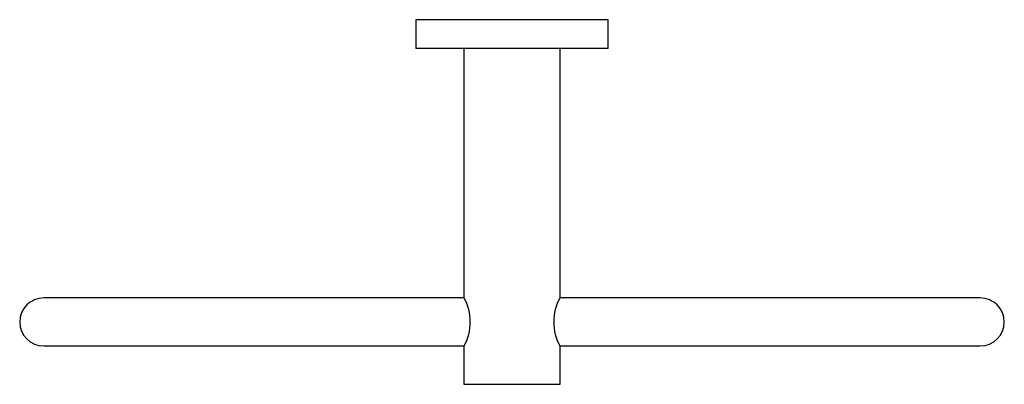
# Model space of a CAD drawing. Header units: millimetres. Extents: x 3891.979 to 3892.184, y 2033.251 to 2033.327.
import ezdxf

# ---------------------------------------------------------------- set-up
doc = ezdxf.new("R2010")
doc.units = ezdxf.units.MM
doc.layers.add('SANINDUSA', color=3, linetype='Continuous')

msp = doc.modelspace()

# ---------------------------------------------------------------- linework, layer by layer
at = {"layer": 'SANINDUSA'}
for p, q in [((3892.061335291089, 2033.327398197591), (3892.061335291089, 2033.321398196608)), ((3892.101335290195, 2033.327398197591), (3892.061335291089, 2033.327398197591)), ((3892.101335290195, 2033.321398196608), (3892.101335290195, 2033.327398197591)), ((3892.101335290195, 2033.321398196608), (3892.061335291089, 2033.321398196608)), ((3892.071335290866, 2033.321398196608), (3892.071335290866, 2033.269498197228)), ((3892.091335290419, 2033.269498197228), (3892.091335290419, 2033.321398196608)), ((3892.071377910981, 2033.269398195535), (3891.983835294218, 2033.269398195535)), ((3892.178835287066, 2033.269398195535), (3892.091296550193, 2033.269398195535)), ((3891.983835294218, 2033.259398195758), (3892.071374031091, 2033.259398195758)), ((3892.071335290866, 2033.259298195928), (3892.071335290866, 2033.25139819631)), ((3892.091292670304, 2033.259398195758), (3892.178835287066, 2033.259398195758)), ((3892.091335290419, 2033.25139819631), (3892.091335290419, 2033.259298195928)), ((3892.071335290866, 2033.25139819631), (3892.091335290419, 2033.25139819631))]:
    msp.add_line(p, q, dxfattribs=at)
for centre, radius, start, end in [((3891.983835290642, 2033.264398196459), 0.005, 90, 270), ((3892.062061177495, 2033.264398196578), 0.01058391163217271, 331.1928193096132, 28.80718069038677), ((3892.100609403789, 2033.264398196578), 0.01058391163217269, 151.1928193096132, 208.8071806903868), ((3892.178835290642, 2033.264398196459), 0.005, 270, 90)]:
    msp.add_arc(centre, radius, start, end, dxfattribs=at)

doc.saveas('drawing.dxf')
